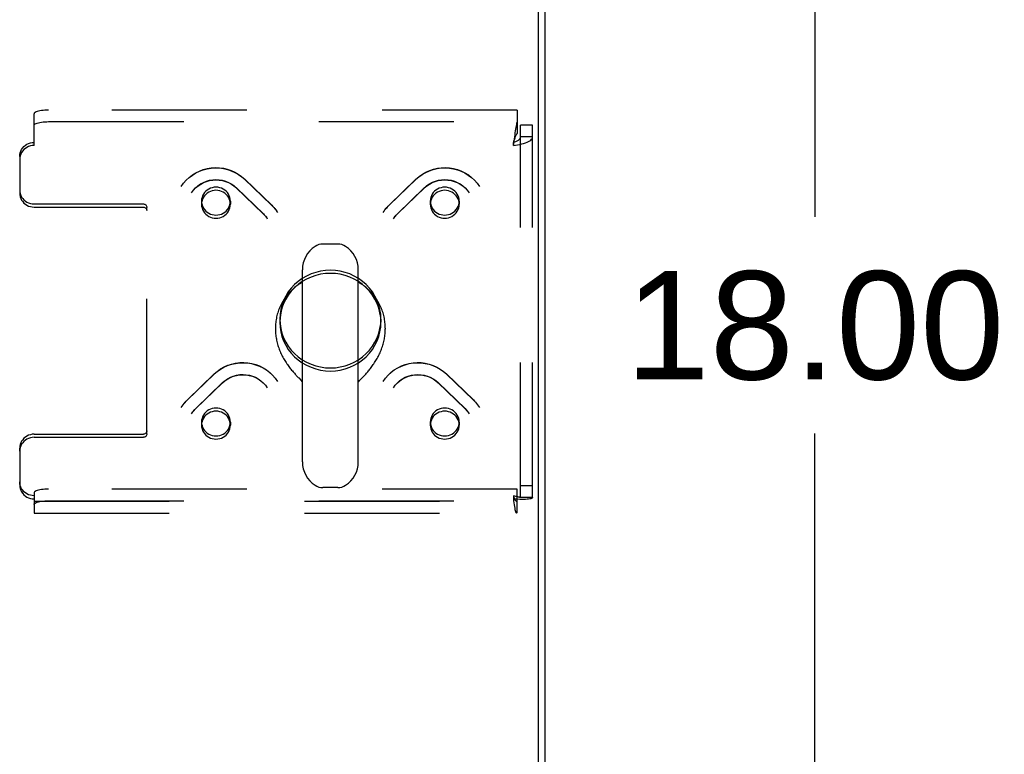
# Model space of a CAD drawing. Header units: inches. Extents: x 0 to 212, y 0 to 138.
# Tile 227 of 256: x 86.42 to 94.94, y 118.43 to 124.79. Entities that reach past the tile are written whole.
import ezdxf

# ---------------------------------------------------------------- set-up
doc = ezdxf.new("R2010")
doc.units = ezdxf.units.IN
doc.header["$LTSCALE"] = 11.6875
doc.header["$MEASUREMENT"] = 0
doc.linetypes.add('HIDDEN', pattern=[0.2, 0.1, -0.1])
doc.layers.get('0').update_dxf_attribs({"linetype": 'CONTINUOUS'})
doc.layers.add('DEFAULT_2', color=8, linetype='HIDDEN')
doc.layers.add('DIMENSIONS', color=7, linetype='CONTINUOUS')
doc.styles.get("Standard").update_dxf_attribs({"font": 'arial.ttf'})
doc.dimstyles.new('DIMSTYLE_1', dxfattribs={"dimtxt": 0.9375, "dimasz": 1.25, "dimexe": 0.09, "dimexo": 0.07, "dimgap": 0.0375, "dimtad": 0, "dimtih": 1, "dimtoh": 1, "dimzin": 4, "dimdsep": 46, "dimtxsty": 'Standard', "dimblk": '_FILLED', "dimblk1": '_FILLED', "dimblk2": '_FILLED', "dimcen": 0.09, "dimadec": 3, "dimazin": 1, "dimtfac": 1, "dimtdec": 3, "dimtofl": 0, "dimtmove": 0, "dimatfit": 3, "dimldrblk": '_FILLED', "dimfxl": 0, "dimtolj": 1, "dimtzin": 4, "dimarcsym": 0})

# ---------------------------------------------------------------- blocks, each defined once
blk = doc.blocks.new('_FILLED')
at = {"color": 0, "linetype": 'ByBlock'}
blk.add_solid([(0, 0), (-1, 0.2), (-1, -0.2)], dxfattribs=at)
blk = doc.blocks.new('*D6')
at = {"layer": 'DIMENSIONS', "color": 2, "linetype": 'Continuous'}
for p, q in [((91.6085, 131.14), (94.4226, 131.14)), ((93.2976, 131.14), (93.2976, 123.0775)), ((93.2976, 113.14), (93.2976, 121.2025)), ((91.6085, 113.14), (94.4226, 113.14))]:
    blk.add_line(p, q, dxfattribs=at)
at = {"layer": 'DIMENSIONS', "color": 2, "linetype": 'Continuous', "xscale": 1.25, "yscale": 1.25, "zscale": 1.25}
for p, rotation in [((93.2976, 131.14), 90), ((93.2976, 113.14), 270)]:
    blk.add_blockref('_FILLED', p, dxfattribs=dict(at, rotation=rotation))
at = {"layer": 'DIMENSIONS', "color": 2, "linetype": 'Continuous', "insert": (93.2976, 122.6088), "char_height": 0.9375, "width": 3.276022, "attachment_point": 2, "line_spacing_factor": 0.9}
blk.add_mtext('18.00', dxfattribs=at)

msp = doc.modelspace()

# ---------------------------------------------------------------- linework, layer by layer
at = {"color": 7, "linetype": 'Continuous'}
for p, q in [((90.9075, 113.2664), (90.9075, 131.026)), ((89.1693, 122.8436), (89.0417, 122.8436)), ((88.864, 120.9582), (88.864, 122.6211)), ((89.347, 120.9582), (89.347, 122.6211)), ((88.6305, 122.1168), (88.6305, 122.107)), ((89.5805, 122.1168), (89.5805, 122.107)), ((88.8529, 121.6624), (88.86, 121.655)), ((88.86, 121.655), (88.864, 121.6508)), ((89.347, 121.6508), (89.351, 121.655)), ((89.351, 121.655), (89.3582, 121.6624)), ((89.3582, 121.6624), (89.3749, 121.6798)), ((89.3749, 121.6798), (89.3845, 121.6897)), ((89.1693, 120.7356), (89.0417, 120.7356))]:
    msp.add_line(p, q, dxfattribs=at)
at = {"color": 3, "linetype": 'Continuous'}
msp.add_line((90.9595, 130.914), (90.9595, 113.366), dxfattribs=at)
at = {"color": 7, "linetype": 'Continuous'}
for points in [[(88.864, 122.5136), (88.8569, 122.5095), (88.8464, 122.503), (88.836, 122.4963), (88.8259, 122.4893), (88.8159, 122.4821), (88.8062, 122.4746), (88.7966, 122.4669), (88.7873, 122.4589), (88.7781, 122.4507), (88.7692, 122.4423), (88.7606, 122.4336), (88.7522, 122.4248), (88.744, 122.4157), (88.736, 122.4064), (88.7283, 122.3969), (88.7209, 122.3873), (88.7138, 122.3774), (88.7069, 122.3674), (88.7002, 122.3572), (88.6939, 122.3468), (88.6879, 122.3363), (88.6821, 122.3256), (88.6766, 122.3148), (88.6714, 122.3039), (88.6665, 122.2928), (88.6619, 122.2816), (88.6576, 122.2703), (88.6537, 122.2589), (88.65, 122.2474), (88.6466, 122.2358), (88.6436, 122.2241), (88.6408, 122.2124), (88.6384, 122.2006), (88.6363, 122.1887), (88.6345, 122.1768), (88.6331, 122.1648), (88.632, 122.1528), (88.6311, 122.1408), (88.6307, 122.1288), (88.6305, 122.1168)], [(89.5805, 122.1168), (89.5803, 122.1288), (89.5799, 122.1408), (89.579, 122.1528), (89.5779, 122.1648), (89.5765, 122.1768), (89.5747, 122.1887), (89.5726, 122.2005), (89.5702, 122.2123), (89.5674, 122.2241), (89.5644, 122.2358), (89.561, 122.2474), (89.5574, 122.2589), (89.5534, 122.2703), (89.5491, 122.2816), (89.5445, 122.2928), (89.5396, 122.3038), (89.5344, 122.3148), (89.5289, 122.3256), (89.5232, 122.3363), (89.5171, 122.3468), (89.5108, 122.3571), (89.5042, 122.3673), (89.4973, 122.3774), (89.4901, 122.3872), (89.4827, 122.3969), (89.475, 122.4064), (89.467, 122.4157), (89.4589, 122.4248), (89.4504, 122.4336), (89.4418, 122.4423), (89.4329, 122.4507), (89.4237, 122.4589), (89.4144, 122.4669), (89.4048, 122.4746), (89.3951, 122.4821), (89.3851, 122.4893), (89.3749, 122.4963), (89.3646, 122.503), (89.3541, 122.5095), (89.347, 122.5136)], [(88.6305, 122.107), (88.6306, 122.1), (88.6309, 122.0889), (88.6314, 122.0777), (88.6323, 122.0666), (88.6334, 122.0554), (88.6348, 122.0442), (88.6365, 122.033), (88.6384, 122.0219), (88.6405, 122.0108), (88.643, 121.9997), (88.6457, 121.9887), (88.6486, 121.9777), (88.6518, 121.9668), (88.6552, 121.956), (88.6588, 121.9453), (88.6627, 121.9346), (88.6667, 121.9241), (88.671, 121.9136), (88.6755, 121.9033), (88.6801, 121.8931), (88.685, 121.8831), (88.69, 121.8731), (88.6951, 121.8634), (88.7004, 121.8537), (88.7059, 121.8443), (88.7114, 121.835), (88.7171, 121.8259), (88.7229, 121.8169), (88.7287, 121.8081), (88.7346, 121.7996), (88.7406, 121.7912), (88.7466, 121.783), (88.7526, 121.775), (88.7586, 121.7671), (88.7647, 121.7595), (88.7707, 121.7521), (88.7767, 121.745), (88.7826, 121.738), (88.7885, 121.7312), (88.7942, 121.7246), (88.7999, 121.7183), (88.8055, 121.7121), (88.811, 121.7062), (88.8163, 121.7005), (88.8215, 121.695), (88.8265, 121.6897), (88.8314, 121.6846), (88.8529, 121.6624)], [(89.3845, 121.6897), (89.3895, 121.695), (89.3947, 121.7005), (89.4, 121.7062), (89.4055, 121.7121), (89.4111, 121.7183), (89.4168, 121.7246), (89.4226, 121.7312), (89.4284, 121.738), (89.4344, 121.745), (89.4403, 121.7522), (89.4464, 121.7596), (89.4524, 121.7672), (89.4584, 121.775), (89.4644, 121.783), (89.4704, 121.7912), (89.4764, 121.7996), (89.4823, 121.8082), (89.4882, 121.8169), (89.4939, 121.8259), (89.4996, 121.835), (89.5051, 121.8443), (89.5106, 121.8538), (89.5159, 121.8634), (89.521, 121.8732), (89.526, 121.8831), (89.5309, 121.8932), (89.5355, 121.9034), (89.54, 121.9137), (89.5443, 121.9241), (89.5484, 121.9347), (89.5522, 121.9453), (89.5558, 121.9561), (89.5593, 121.9669), (89.5624, 121.9778), (89.5653, 121.9887), (89.568, 121.9998), (89.5705, 122.0108), (89.5726, 122.0219), (89.5746, 122.0331), (89.5762, 122.0442), (89.5776, 122.0554), (89.5787, 122.0666), (89.5796, 122.0777), (89.5801, 122.0889), (89.5804, 122.1), (89.5805, 122.107)]]:
    msp.add_lwpolyline(points, dxfattribs=at)
for centre, radius, start, end in [((89.0417, 122.7186), 0.125, 90, 123.18477), ((89.1693, 122.7186), 0.125, 56.81523, 90), ((89.1055, 122.6211), 0.2415, 123.18477, 180), ((89.1055, 122.6211), 0.2415, 0, 56.81523), ((89.1055, 120.9581), 0.2415, 180, 236.81523), ((89.1055, 120.9581), 0.2415, 303.18477, 360), ((89.0417, 120.8606), 0.125, 236.81523, 270), ((89.1693, 120.8606), 0.125, 270, 303.18477)]:
    msp.add_arc(centre, radius, start, end, dxfattribs=at)
at = {"layer": 'DEFAULT_2', "color": 8, "linetype": 'HIDDEN'}
for p, q in [((86.543, 123.696), (86.543, 123.9706)), ((90.7215, 124.0029), (86.668, 124.0029)), ((90.7215, 124.0029), (90.7215, 123.9006)), ((86.668, 123.9025), (90.7215, 123.9025)), ((90.7215, 123.9006), (90.7215, 123.8001)), ((90.8555, 123.8735), (90.7515, 123.8735)), ((90.7515, 120.6493), (90.7515, 123.8735)), ((90.8555, 120.6493), (90.8555, 123.8735)), ((90.8555, 123.7711), (90.7515, 123.7711)), ((90.6909, 123.7299), (90.6885, 123.7229)), ((90.6885, 123.696), (90.6885, 123.7229)), ((90.6909, 123.7144), (90.6885, 123.696)), ((86.418, 123.6022), (86.418, 123.5753)), ((86.418, 123.5753), (86.418, 123.2838)), ((88.3634, 123.4055), (88.5964, 123.1805)), ((88.365, 123.4035), (88.598, 123.1785)), ((89.613, 123.1785), (89.846, 123.4035)), ((89.6146, 123.1805), (89.8476, 123.4055)), ((88.2912, 123.3307), (88.5241, 123.1057)), ((88.2927, 123.3288), (88.5257, 123.1037)), ((89.6853, 123.1037), (89.9183, 123.3288)), ((89.6869, 123.1057), (89.9198, 123.3307)), ((86.543, 123.19), (87.488, 123.19)), ((87.9909, 123.2147), (87.9909, 123.1878)), ((88.2409, 123.2147), (88.2409, 123.1878)), ((89.9701, 123.2147), (89.9701, 123.1878)), ((90.2201, 123.2147), (90.2201, 123.1878)), ((86.543, 123.1631), (87.488, 123.1631)), ((87.518, 123.1341), (87.518, 123.161)), ((87.518, 121.1998), (87.518, 123.1341)), ((88.668, 122.1939), (88.668, 122.167)), ((89.543, 122.1939), (89.543, 122.167)), ((87.8685, 121.4938), (88.1014, 121.7188)), ((90.1096, 121.7188), (90.3425, 121.4938)), ((87.8669, 121.4918), (88.0998, 121.7168)), ((87.9391, 121.4171), (88.1721, 121.6421)), ((87.9407, 121.419), (88.1737, 121.644)), ((90.0373, 121.644), (90.2703, 121.419)), ((90.0389, 121.6421), (90.2719, 121.4171)), ((90.1112, 121.7168), (90.3441, 121.4918)), ((87.9909, 121.303), (87.9909, 121.2761)), ((88.2409, 121.303), (88.2409, 121.2761)), ((89.9701, 121.303), (89.9701, 121.2761)), ((90.2201, 121.303), (90.2201, 121.2761)), ((86.543, 121.1978), (87.488, 121.1978)), ((86.543, 121.1709), (87.488, 121.1709)), ((86.418, 121.0501), (86.418, 121.077)), ((86.418, 121.0501), (86.418, 120.7586)), ((90.7215, 120.7226), (86.668, 120.7226)), ((90.7215, 120.5198), (90.7215, 120.7226)), ((90.8555, 120.7516), (90.7515, 120.7516)), ((86.543, 120.6903), (86.543, 120.6379)), ((86.543, 120.6379), (86.543, 120.5141)), ((86.543, 120.6181), (90.716, 120.6181)), ((86.668, 120.6222), (90.7215, 120.6222)), ((90.6885, 120.6648), (90.6885, 120.6379)), ((90.8555, 120.6493), (90.7515, 120.6493)), ((86.543, 120.5141), (90.716, 120.5141))]:
    msp.add_line(p, q, dxfattribs=at)
for points in [[(86.668, 124.0029), (86.6515, 124.0026), (86.6356, 124.0018), (86.6202, 124.0005), (86.6055, 123.9986), (86.5919, 123.9962), (86.5796, 123.9934), (86.5688, 123.9903), (86.5597, 123.9867), (86.5525, 123.9829), (86.5473, 123.9789), (86.5441, 123.9748), (86.543, 123.9706)], [(86.543, 123.8701), (86.5441, 123.8744), (86.5473, 123.8785), (86.5525, 123.8825), (86.5597, 123.8863), (86.5688, 123.8898), (86.5796, 123.893), (86.5919, 123.8958), (86.6055, 123.8981), (86.6202, 123.9), (86.6356, 123.9014), (86.6515, 123.9022), (86.668, 123.9025)], [(90.7215, 123.9006), (90.7191, 123.8947), (90.7168, 123.8869), (90.7144, 123.8772), (90.7121, 123.8658), (90.7097, 123.8528), (90.7074, 123.8384), (90.705, 123.8227), (90.7026, 123.806), (90.7003, 123.7885), (90.6979, 123.7703), (90.6909, 123.7144)], [(90.6885, 123.696), (90.7072, 123.6986), (90.7257, 123.7017), (90.7437, 123.7053), (90.761, 123.7094), (90.7773, 123.714), (90.7926, 123.7191), (90.8066, 123.7246), (90.8191, 123.7305), (90.8299, 123.7367), (90.839, 123.7433), (90.8461, 123.75), (90.8513, 123.757), (90.8544, 123.764), (90.8555, 123.7711)], [(90.6885, 123.7229), (90.6956, 123.7253), (90.7025, 123.7279), (90.7093, 123.7307), (90.7158, 123.7337), (90.722, 123.7368), (90.7278, 123.7402), (90.733, 123.7437), (90.7378, 123.7473), (90.7418, 123.7511), (90.7453, 123.7549), (90.748, 123.7589), (90.7499, 123.7629), (90.7511, 123.767), (90.7515, 123.7711)], [(90.7215, 123.8001), (90.7191, 123.7979), (90.7168, 123.7949), (90.7144, 123.7913), (90.7121, 123.787), (90.7097, 123.7821), (90.7074, 123.7767), (90.705, 123.7707), (90.7026, 123.7644), (90.7003, 123.7578), (90.6979, 123.751), (90.6909, 123.7299)], [(86.418, 123.6022), (86.4191, 123.6181), (86.4223, 123.6335), (86.4275, 123.6484), (86.4347, 123.6626), (86.4438, 123.6757), (86.4546, 123.6876), (86.4669, 123.698), (86.4805, 123.7068), (86.4952, 123.7137), (86.5106, 123.7188), (86.5265, 123.7219), (86.543, 123.7229)], [(86.543, 123.696), (86.5265, 123.695), (86.5106, 123.6919), (86.4952, 123.6868), (86.4805, 123.6799), (86.4669, 123.6711), (86.4546, 123.6607), (86.4438, 123.6488), (86.4347, 123.6357), (86.4275, 123.6215), (86.4223, 123.6065), (86.4191, 123.5912), (86.418, 123.5753)], [(87.8162, 123.3416), (87.8362, 123.3698), (87.859, 123.396), (87.8844, 123.42), (87.9121, 123.4414), (87.9418, 123.4599), (87.9733, 123.4755), (88.0062, 123.4879), (88.0401, 123.497), (88.0748, 123.5028), (88.1099, 123.5051), (88.145, 123.504), (88.1798, 123.4994), (88.2139, 123.4915), (88.247, 123.4803), (88.2788, 123.4659), (88.309, 123.4486), (88.3373, 123.4283), (88.3634, 123.4055)], [(87.8162, 123.3416), (87.8362, 123.3697), (87.859, 123.3957), (87.8844, 123.4193), (87.9121, 123.4404), (87.9418, 123.4586), (87.9733, 123.4739), (88.0062, 123.4861), (88.0403, 123.4951), (88.075, 123.5007), (88.1102, 123.5029), (88.1455, 123.5018), (88.1804, 123.4972), (88.2147, 123.4894), (88.2481, 123.4782), (88.2801, 123.4639), (88.3104, 123.4465), (88.3389, 123.4263), (88.365, 123.4035)], [(89.846, 123.4035), (89.8721, 123.4263), (89.9005, 123.4465), (89.9309, 123.4639), (89.9628, 123.4782), (89.9961, 123.4893), (90.0304, 123.4972), (90.0654, 123.5018), (90.1006, 123.5029), (90.1358, 123.5007), (90.1706, 123.4951), (90.2046, 123.4861), (90.2376, 123.474), (90.2691, 123.4587), (90.2988, 123.4404), (90.3266, 123.4193), (90.352, 123.3957), (90.3748, 123.3697), (90.3948, 123.3416)], [(89.8476, 123.4055), (89.8738, 123.4284), (89.9022, 123.4487), (89.9326, 123.4662), (89.9647, 123.4806), (89.9981, 123.4918), (90.0324, 123.4996), (90.0673, 123.5041), (90.1025, 123.5051), (90.1375, 123.5026), (90.1721, 123.4968), (90.206, 123.4876), (90.2387, 123.4751), (90.2699, 123.4595), (90.2994, 123.441), (90.3269, 123.4197), (90.3521, 123.3959), (90.3748, 123.3698), (90.3948, 123.3416)], [(87.9049, 123.2871), (87.921, 123.3093), (87.9395, 123.3296), (87.9603, 123.3478), (87.9831, 123.3636), (88.0075, 123.3768), (88.0333, 123.3873), (88.0601, 123.3949), (88.0876, 123.3996), (88.1155, 123.4012), (88.1433, 123.3997), (88.1708, 123.3952), (88.1976, 123.3877), (88.2233, 123.3774), (88.2477, 123.3643), (88.2704, 123.3487), (88.2912, 123.3307)], [(87.9049, 123.2871), (87.9211, 123.3093), (87.9399, 123.3294), (87.9608, 123.3473), (87.9837, 123.3628), (88.0082, 123.3757), (88.0341, 123.3858), (88.0609, 123.3932), (88.0885, 123.3976), (88.1163, 123.399), (88.1442, 123.3975), (88.1718, 123.393), (88.1986, 123.3856), (88.2245, 123.3753), (88.249, 123.3623), (88.2718, 123.3467), (88.2927, 123.3288)], [(88.1159, 123.3354), (88.0996, 123.3344), (88.0836, 123.3313), (88.0681, 123.3262), (88.0534, 123.3192), (88.0398, 123.3105), (88.0276, 123.3001), (88.0168, 123.2882), (88.0077, 123.2751), (88.0005, 123.2609), (87.9952, 123.2459), (87.992, 123.2304), (87.9909, 123.2147)], [(88.2043, 123.3001), (88.192, 123.3105), (88.1784, 123.3192), (88.1638, 123.3262), (88.1483, 123.3313), (88.1323, 123.3344), (88.1159, 123.3354)], [(89.9183, 123.3288), (89.9391, 123.3467), (89.962, 123.3623), (89.9865, 123.3753), (90.0123, 123.3855), (90.0391, 123.393), (90.0666, 123.3975), (90.0945, 123.399), (90.1224, 123.3976), (90.1499, 123.3932), (90.1768, 123.3859), (90.2027, 123.3757), (90.2272, 123.3629), (90.2501, 123.3474), (90.2711, 123.3295), (90.2899, 123.3093), (90.3061, 123.2871)], [(89.9198, 123.3307), (89.9407, 123.3487), (89.9635, 123.3644), (89.988, 123.3775), (90.0139, 123.3878), (90.0408, 123.3953), (90.0683, 123.3997), (90.0962, 123.4012), (90.1241, 123.3995), (90.1515, 123.3948), (90.1783, 123.3871), (90.2039, 123.3766), (90.2282, 123.3634), (90.2509, 123.3476), (90.2715, 123.3295), (90.29, 123.3092), (90.3061, 123.2871)], [(90.0951, 123.3354), (90.0787, 123.3344), (90.0627, 123.3313), (90.0472, 123.3262), (90.0326, 123.3192), (90.019, 123.3105), (90.0067, 123.3001)], [(90.2201, 123.2147), (90.219, 123.2304), (90.2158, 123.2459), (90.2105, 123.2609), (90.2033, 123.2751), (90.1942, 123.2882), (90.1834, 123.3001), (90.1712, 123.3105), (90.1576, 123.3192), (90.1429, 123.3262), (90.1274, 123.3313), (90.1114, 123.3344), (90.0951, 123.3354)], [(86.418, 123.3107), (86.4191, 123.2948), (86.4223, 123.2795), (86.4275, 123.2645), (86.4347, 123.2504), (86.4438, 123.2372), (86.4546, 123.2254), (86.4669, 123.215), (86.4805, 123.2062), (86.4952, 123.1992), (86.5106, 123.1941), (86.5265, 123.1911), (86.543, 123.19)], [(86.418, 123.2838), (86.4191, 123.2679), (86.4223, 123.2526), (86.4275, 123.2376), (86.4347, 123.2234), (86.4438, 123.2103), (86.4546, 123.1984), (86.4669, 123.188), (86.4805, 123.1793), (86.4952, 123.1723), (86.5106, 123.1672), (86.5265, 123.1641), (86.543, 123.1631)], [(88.1159, 123.3085), (88.0996, 123.3075), (88.0836, 123.3044), (88.0681, 123.2993), (88.0534, 123.2923), (88.0398, 123.2836), (88.0276, 123.2731), (88.0168, 123.2613), (88.0077, 123.2481), (88.0005, 123.234), (87.9952, 123.219), (87.992, 123.2035), (87.9909, 123.1878)], [(88.2043, 123.2731), (88.192, 123.2836), (88.1784, 123.2923), (88.1638, 123.2993), (88.1483, 123.3044), (88.1323, 123.3075), (88.1159, 123.3085)], [(88.2409, 123.2147), (88.2399, 123.2304), (88.2367, 123.2459), (88.2314, 123.2609), (88.2242, 123.2751), (88.2152, 123.2881), (88.2043, 123.3001)], [(88.2409, 123.1878), (88.2399, 123.2035), (88.2367, 123.219), (88.2314, 123.234), (88.2242, 123.2481), (88.2152, 123.2612), (88.2043, 123.2731)], [(90.0067, 123.3001), (89.9958, 123.2881), (89.9868, 123.2751), (89.9796, 123.2609), (89.9743, 123.2459), (89.9711, 123.2304), (89.9701, 123.2147)], [(90.0067, 123.2731), (89.9958, 123.2612), (89.9868, 123.2481), (89.9796, 123.234), (89.9743, 123.219), (89.9711, 123.2035), (89.9701, 123.1878)], [(90.0951, 123.3085), (90.0787, 123.3075), (90.0627, 123.3044), (90.0472, 123.2993), (90.0326, 123.2923), (90.019, 123.2836), (90.0067, 123.2731)], [(90.2201, 123.1878), (90.219, 123.2035), (90.2158, 123.219), (90.2105, 123.234), (90.2033, 123.2481), (90.1942, 123.2613), (90.1834, 123.2731), (90.1712, 123.2836), (90.1576, 123.2923), (90.1429, 123.2993), (90.1274, 123.3044), (90.1114, 123.3075), (90.0951, 123.3085)], [(87.488, 123.19), (87.494, 123.1894), (87.4995, 123.1878), (87.5047, 123.1851), (87.5092, 123.1815), (87.5129, 123.1771), (87.5157, 123.1721), (87.5174, 123.1668), (87.518, 123.161)], [(87.9909, 123.2147), (87.992, 123.1989), (87.9952, 123.1834), (88.0005, 123.1685), (88.0077, 123.1543), (88.0168, 123.1412), (88.0276, 123.1293)], [(87.9909, 123.1878), (87.992, 123.172), (87.9952, 123.1565), (88.0005, 123.1416), (88.0077, 123.1274), (88.0168, 123.1143), (88.0276, 123.1024)], [(88.1159, 123.0939), (88.1324, 123.095), (88.1483, 123.0981), (88.1638, 123.1031), (88.1784, 123.1101), (88.192, 123.1189), (88.2043, 123.1293), (88.2151, 123.1412), (88.2242, 123.1543), (88.2314, 123.1685), (88.2367, 123.1834), (88.2399, 123.1989), (88.2409, 123.2147)], [(88.1159, 123.067), (88.1324, 123.0681), (88.1483, 123.0711), (88.1638, 123.0762), (88.1784, 123.0832), (88.192, 123.092), (88.2043, 123.1024), (88.2151, 123.1143), (88.2242, 123.1274), (88.2314, 123.1416), (88.2367, 123.1565), (88.2399, 123.172), (88.2409, 123.1878)], [(88.5964, 123.1805), (88.6061, 123.1707), (88.6155, 123.1605), (88.6244, 123.15), (88.6329, 123.1392), (88.641, 123.128), (88.6486, 123.1165)], [(88.598, 123.1785), (88.6074, 123.169), (88.6165, 123.1591), (88.6252, 123.149), (88.6334, 123.1384), (88.6412, 123.1276)], [(89.5624, 123.1165), (89.57, 123.128), (89.5781, 123.1392), (89.5866, 123.15), (89.5955, 123.1605), (89.6049, 123.1707), (89.6146, 123.1805)], [(89.5698, 123.1276), (89.5776, 123.1384), (89.5858, 123.149), (89.5945, 123.1591), (89.6036, 123.169), (89.613, 123.1785)], [(89.9701, 123.2147), (89.9711, 123.1989), (89.9743, 123.1834), (89.9796, 123.1685), (89.9868, 123.1543), (89.9959, 123.1412), (90.0067, 123.1293), (90.019, 123.1189), (90.0326, 123.1101), (90.0472, 123.1031), (90.0627, 123.0981), (90.0786, 123.095), (90.0951, 123.0939)], [(89.9701, 123.1878), (89.9711, 123.172), (89.9743, 123.1565), (89.9796, 123.1416), (89.9868, 123.1274), (89.9959, 123.1143), (90.0067, 123.1024), (90.019, 123.092), (90.0326, 123.0832), (90.0472, 123.0762), (90.0627, 123.0711), (90.0786, 123.0681), (90.0951, 123.067)], [(90.1834, 123.1293), (90.1942, 123.1412), (90.2033, 123.1543), (90.2105, 123.1685), (90.2158, 123.1834), (90.219, 123.1989), (90.2201, 123.2147)], [(90.1834, 123.1024), (90.1942, 123.1143), (90.2033, 123.1274), (90.2105, 123.1416), (90.2158, 123.1565), (90.219, 123.172), (90.2201, 123.1878)], [(87.488, 123.1631), (87.494, 123.1625), (87.4995, 123.1609), (87.5047, 123.1582), (87.5092, 123.1546), (87.5129, 123.1502), (87.5157, 123.1452), (87.5174, 123.1399), (87.518, 123.1341)], [(88.0276, 123.1293), (88.04, 123.1188), (88.0534, 123.1101), (88.0681, 123.1031), (88.0836, 123.0981), (88.0995, 123.095), (88.1159, 123.0939)], [(88.0276, 123.1024), (88.04, 123.0919), (88.0534, 123.0832), (88.0681, 123.0762), (88.0836, 123.0711), (88.0995, 123.0681), (88.1159, 123.067)], [(88.5241, 123.1057), (88.5308, 123.099), (88.5372, 123.0921), (88.5433, 123.0849), (88.5492, 123.0775), (88.5547, 123.0699), (88.56, 123.0621)], [(88.5257, 123.1037), (88.5321, 123.0974), (88.5382, 123.0907), (88.544, 123.0839), (88.5496, 123.0768), (88.5549, 123.0696)], [(89.651, 123.0621), (89.6563, 123.0699), (89.6618, 123.0775), (89.6677, 123.0849), (89.6738, 123.0921), (89.6802, 123.099), (89.6869, 123.1057)], [(89.6561, 123.0696), (89.6614, 123.0768), (89.667, 123.0839), (89.6728, 123.0907), (89.6789, 123.0974), (89.6853, 123.1037)], [(90.0951, 123.0939), (90.1115, 123.095), (90.1274, 123.0981), (90.1429, 123.1031), (90.1576, 123.1101), (90.171, 123.1188), (90.1834, 123.1293)], [(90.0951, 123.067), (90.1115, 123.0681), (90.1274, 123.0711), (90.1429, 123.0762), (90.1576, 123.0832), (90.171, 123.0919), (90.1834, 123.1024)], [(89.1055, 122.6165), (89.0624, 122.6144), (89.0201, 122.6084), (88.9785, 122.5983), (88.9381, 122.5843), (88.8993, 122.5666), (88.8624, 122.5453), (88.828, 122.5205), (88.7961, 122.4927), (88.7673, 122.462), (88.7417, 122.4287), (88.7197, 122.3931), (88.7013, 122.3556), (88.6869, 122.3166), (88.6764, 122.2763), (88.6701, 122.2353), (88.668, 122.1939)], [(89.1055, 122.5896), (89.0624, 122.5875), (89.0201, 122.5814), (88.9785, 122.5713), (88.9381, 122.5574), (88.8993, 122.5396), (88.8624, 122.5183), (88.828, 122.4936), (88.7961, 122.4658), (88.7673, 122.435), (88.7417, 122.4017), (88.7197, 122.3662), (88.7013, 122.3287), (88.6869, 122.2896), (88.6764, 122.2494), (88.6701, 122.2084), (88.668, 122.167)], [(89.543, 122.1939), (89.5409, 122.2353), (89.5346, 122.2763), (89.5241, 122.3166), (89.5097, 122.3556), (89.4913, 122.3931), (89.4693, 122.4287), (89.4437, 122.462), (89.4149, 122.4927), (89.383, 122.5205), (89.3486, 122.5453), (89.3117, 122.5666), (89.2729, 122.5843), (89.2325, 122.5983), (89.1909, 122.6084), (89.1486, 122.6144), (89.1055, 122.6165)], [(89.543, 122.167), (89.5409, 122.2084), (89.5346, 122.2494), (89.5241, 122.2896), (89.5097, 122.3287), (89.4913, 122.3662), (89.4693, 122.4017), (89.4437, 122.435), (89.4149, 122.4658), (89.383, 122.4936), (89.3486, 122.5183), (89.3117, 122.5396), (89.2729, 122.5574), (89.2325, 122.5713), (89.1909, 122.5814), (89.1486, 122.5875), (89.1055, 122.5896)], [(88.668, 122.1939), (88.6701, 122.1525), (88.6764, 122.1114), (88.6869, 122.0712), (88.7013, 122.0322), (88.7197, 121.9947), (88.7417, 121.9591), (88.7673, 121.9258), (88.7961, 121.8951), (88.828, 121.8672), (88.8624, 121.8425), (88.8993, 121.8212), (88.9381, 121.8035), (88.9785, 121.7895), (89.0201, 121.7794), (89.0624, 121.7734), (89.1055, 121.7713)], [(88.668, 122.167), (88.6701, 122.1255), (88.6764, 122.0845), (88.6869, 122.0443), (88.7013, 122.0052), (88.7197, 121.9678), (88.7417, 121.9322), (88.7673, 121.8989), (88.7961, 121.8681), (88.828, 121.8403), (88.8624, 121.8156), (88.8993, 121.7943), (88.9381, 121.7765), (88.9785, 121.7626), (89.0201, 121.7525), (89.0624, 121.7464), (89.1055, 121.7444)], [(89.1055, 121.7713), (89.1486, 121.7734), (89.1909, 121.7794), (89.2325, 121.7895), (89.2729, 121.8035), (89.3117, 121.8212), (89.3486, 121.8425), (89.383, 121.8672), (89.4149, 121.8951), (89.4437, 121.9258), (89.4693, 121.9591), (89.4913, 121.9947), (89.5097, 122.0322), (89.5241, 122.0712), (89.5346, 122.1114), (89.5409, 122.1525), (89.543, 122.1939)], [(89.1055, 121.7444), (89.1486, 121.7464), (89.1909, 121.7525), (89.2325, 121.7626), (89.2729, 121.7765), (89.3117, 121.7943), (89.3486, 121.8156), (89.383, 121.8403), (89.4149, 121.8681), (89.4437, 121.8989), (89.4693, 121.9322), (89.4913, 121.9678), (89.5097, 122.0052), (89.5241, 122.0443), (89.5346, 122.0845), (89.5409, 122.1255), (89.543, 122.167)], [(88.0998, 121.7168), (88.126, 121.7397), (88.1544, 121.7599), (88.1847, 121.7772), (88.2167, 121.7915), (88.25, 121.8027), (88.2843, 121.8106), (88.3192, 121.8151), (88.3544, 121.8163), (88.3896, 121.814), (88.4244, 121.8084), (88.4585, 121.7995), (88.4914, 121.7873), (88.5229, 121.772), (88.5527, 121.7537), (88.5804, 121.7327), (88.6058, 121.709), (88.6286, 121.683), (88.6486, 121.6549)], [(88.1014, 121.7188), (88.1276, 121.7418), (88.1561, 121.7621), (88.1865, 121.7795), (88.2186, 121.7939), (88.2519, 121.8051), (88.2862, 121.813), (88.3212, 121.8174), (88.3563, 121.8184), (88.3914, 121.816), (88.426, 121.8101), (88.4598, 121.8009), (88.4925, 121.7884), (88.5237, 121.7729), (88.5533, 121.7543), (88.5807, 121.7331), (88.6059, 121.7092), (88.6286, 121.6831), (88.6486, 121.6549)], [(89.5624, 121.6549), (89.5824, 121.6831), (89.6052, 121.7094), (89.6306, 121.7333), (89.6583, 121.7547), (89.688, 121.7733), (89.7195, 121.7889), (89.7523, 121.8013), (89.7863, 121.8104), (89.821, 121.8161), (89.856, 121.8184), (89.8911, 121.8173), (89.9259, 121.8128), (89.9601, 121.8048), (89.9932, 121.7936), (90.025, 121.7793), (90.0552, 121.7619), (90.0835, 121.7417), (90.1096, 121.7188)], [(89.5624, 121.6549), (89.5824, 121.683), (89.6052, 121.709), (89.6305, 121.7326), (89.6582, 121.7537), (89.688, 121.772), (89.7195, 121.7873), (89.7524, 121.7994), (89.7864, 121.8084), (89.8212, 121.814), (89.8564, 121.8163), (89.8916, 121.8151), (89.9266, 121.8106), (89.9609, 121.8027), (89.9942, 121.7915), (90.0262, 121.7772), (90.0566, 121.7599), (90.085, 121.7397), (90.1112, 121.7168)], [(88.1721, 121.6421), (88.193, 121.6601), (88.2158, 121.6757), (88.2403, 121.6886), (88.2661, 121.6989), (88.2929, 121.7063), (88.3204, 121.7108), (88.3483, 121.7124), (88.3762, 121.7109), (88.4037, 121.7065), (88.4306, 121.6992), (88.4565, 121.6891), (88.4811, 121.6762), (88.504, 121.6607), (88.525, 121.6428), (88.5437, 121.6226), (88.56, 121.6005)], [(88.1737, 121.644), (88.1945, 121.6621), (88.2173, 121.6777), (88.2418, 121.6908), (88.2677, 121.7012), (88.2946, 121.7086), (88.3222, 121.7131), (88.35, 121.7145), (88.3779, 121.7128), (88.4054, 121.7081), (88.4321, 121.7005), (88.4578, 121.69), (88.4821, 121.6767), (88.5047, 121.6609), (88.5254, 121.6428), (88.5439, 121.6226), (88.56, 121.6005)], [(89.651, 121.6005), (89.6672, 121.6226), (89.6857, 121.6429), (89.7065, 121.6611), (89.7292, 121.6769), (89.7537, 121.6902), (89.7794, 121.7007), (89.8062, 121.7083), (89.8338, 121.7129), (89.8616, 121.7145), (89.8895, 121.713), (89.9169, 121.7085), (89.9437, 121.701), (89.9694, 121.6907), (89.9938, 121.6776), (90.0165, 121.662), (90.0373, 121.644)], [(89.651, 121.6005), (89.6673, 121.6226), (89.686, 121.6428), (89.707, 121.6607), (89.7299, 121.6761), (89.7544, 121.689), (89.7802, 121.6992), (89.8071, 121.7065), (89.8346, 121.7109), (89.8625, 121.7124), (89.8904, 121.7108), (89.9179, 121.7063), (89.9448, 121.6989), (89.9706, 121.6887), (89.9951, 121.6757), (90.018, 121.6601), (90.0389, 121.6421)], [(87.8162, 121.4299), (87.8239, 121.4413), (87.8319, 121.4525), (87.8404, 121.4634), (87.8494, 121.4739), (87.8587, 121.484), (87.8685, 121.4938)], [(87.8236, 121.441), (87.8314, 121.4518), (87.8397, 121.4623), (87.8483, 121.4725), (87.8574, 121.4823), (87.8669, 121.4918)], [(90.3425, 121.4938), (90.3523, 121.484), (90.3616, 121.4739), (90.3706, 121.4634), (90.3791, 121.4525), (90.3871, 121.4414), (90.3948, 121.4299)], [(90.3441, 121.4918), (90.3536, 121.4823), (90.3627, 121.4725), (90.3713, 121.4623), (90.3796, 121.4518), (90.3874, 121.441)], [(87.9049, 121.3755), (87.9101, 121.3833), (87.9157, 121.3908), (87.9215, 121.3982), (87.9276, 121.4054), (87.934, 121.4123), (87.9407, 121.419)], [(87.9099, 121.3829), (87.9152, 121.3902), (87.9208, 121.3972), (87.9267, 121.4041), (87.9328, 121.4107), (87.9391, 121.4171)], [(88.0276, 121.3884), (88.0168, 121.3765), (88.0077, 121.3634), (88.0005, 121.3492), (87.9952, 121.3343), (87.992, 121.3188), (87.9909, 121.303)], [(88.1159, 121.4237), (88.0995, 121.4227), (88.0836, 121.4196), (88.0681, 121.4145), (88.0534, 121.4076), (88.04, 121.3989), (88.0276, 121.3884)], [(88.1159, 121.3968), (88.0995, 121.3958), (88.0836, 121.3927), (88.0681, 121.3876), (88.0534, 121.3807), (88.04, 121.372), (88.0276, 121.3615)], [(88.2409, 121.303), (88.2399, 121.3188), (88.2367, 121.3343), (88.2314, 121.3492), (88.2242, 121.3634), (88.2151, 121.3765), (88.2043, 121.3884), (88.192, 121.3988), (88.1784, 121.4076), (88.1638, 121.4145), (88.1483, 121.4196), (88.1324, 121.4227), (88.1159, 121.4237)], [(88.2409, 121.2761), (88.2399, 121.2919), (88.2367, 121.3073), (88.2314, 121.3223), (88.2242, 121.3365), (88.2151, 121.3496), (88.2043, 121.3615), (88.192, 121.3719), (88.1784, 121.3807), (88.1638, 121.3876), (88.1483, 121.3927), (88.1324, 121.3958), (88.1159, 121.3968)], [(90.0951, 121.4237), (90.0786, 121.4227), (90.0627, 121.4196), (90.0472, 121.4145), (90.0326, 121.4076), (90.019, 121.3988), (90.0067, 121.3884), (89.9959, 121.3765), (89.9868, 121.3634), (89.9796, 121.3492), (89.9743, 121.3343), (89.9711, 121.3188), (89.9701, 121.303)], [(90.0951, 121.3968), (90.0786, 121.3958), (90.0627, 121.3927), (90.0472, 121.3876), (90.0326, 121.3807), (90.019, 121.3719), (90.0067, 121.3615), (89.9959, 121.3496), (89.9868, 121.3365), (89.9796, 121.3223), (89.9743, 121.3073), (89.9711, 121.2919), (89.9701, 121.2761)], [(90.1834, 121.3884), (90.171, 121.3989), (90.1576, 121.4076), (90.1429, 121.4145), (90.1274, 121.4196), (90.1115, 121.4227), (90.0951, 121.4237)], [(90.1834, 121.3615), (90.171, 121.372), (90.1576, 121.3807), (90.1429, 121.3876), (90.1274, 121.3927), (90.1115, 121.3958), (90.0951, 121.3968)], [(90.2201, 121.303), (90.219, 121.3188), (90.2158, 121.3343), (90.2105, 121.3492), (90.2033, 121.3634), (90.1942, 121.3765), (90.1834, 121.3884)], [(90.2703, 121.419), (90.277, 121.4123), (90.2834, 121.4054), (90.2895, 121.3982), (90.2953, 121.3908), (90.3009, 121.3833), (90.3061, 121.3755)], [(90.2719, 121.4171), (90.2782, 121.4107), (90.2843, 121.4041), (90.2902, 121.3972), (90.2958, 121.3902), (90.3011, 121.3829)], [(88.0276, 121.3615), (88.0168, 121.3496), (88.0077, 121.3365), (88.0005, 121.3223), (87.9952, 121.3073), (87.992, 121.2919), (87.9909, 121.2761)], [(87.9909, 121.303), (87.992, 121.2872), (87.9952, 121.2718), (88.0005, 121.2568), (88.0077, 121.2426), (88.0168, 121.2295), (88.0276, 121.2176), (88.0398, 121.2072), (88.0534, 121.1984), (88.0681, 121.1915), (88.0836, 121.1864), (88.0996, 121.1833), (88.1159, 121.1823)], [(88.2043, 121.2176), (88.2152, 121.2296), (88.2242, 121.2426), (88.2314, 121.2568), (88.2367, 121.2718), (88.2399, 121.2873), (88.2409, 121.303)], [(89.9701, 121.303), (89.9711, 121.2873), (89.9743, 121.2718), (89.9796, 121.2568), (89.9868, 121.2426), (89.9958, 121.2296), (90.0067, 121.2176)], [(90.0951, 121.1823), (90.1114, 121.1833), (90.1274, 121.1864), (90.1429, 121.1915), (90.1576, 121.1984), (90.1712, 121.2072), (90.1834, 121.2176), (90.1942, 121.2295), (90.2033, 121.2426), (90.2105, 121.2568), (90.2158, 121.2718), (90.219, 121.2872), (90.2201, 121.303)], [(90.2201, 121.2761), (90.219, 121.2919), (90.2158, 121.3073), (90.2105, 121.3223), (90.2033, 121.3365), (90.1942, 121.3496), (90.1834, 121.3615)], [(87.518, 121.2268), (87.5174, 121.221), (87.5157, 121.2157), (87.5129, 121.2107), (87.5092, 121.2063), (87.5047, 121.2027), (87.4995, 121.2), (87.494, 121.1984), (87.488, 121.1978)], [(87.9909, 121.2761), (87.992, 121.2603), (87.9952, 121.2448), (88.0005, 121.2299), (88.0077, 121.2157), (88.0168, 121.2026), (88.0276, 121.1907), (88.0398, 121.1803), (88.0534, 121.1715), (88.0681, 121.1645), (88.0836, 121.1595), (88.0996, 121.1564), (88.1159, 121.1554)], [(88.1159, 121.1823), (88.1323, 121.1833), (88.1483, 121.1864), (88.1638, 121.1915), (88.1784, 121.1984), (88.192, 121.2072), (88.2043, 121.2176)], [(88.2043, 121.1907), (88.2152, 121.2027), (88.2242, 121.2157), (88.2314, 121.2299), (88.2367, 121.2448), (88.2399, 121.2603), (88.2409, 121.2761)], [(89.9701, 121.2761), (89.9711, 121.2603), (89.9743, 121.2448), (89.9796, 121.2299), (89.9868, 121.2157), (89.9958, 121.2027), (90.0067, 121.1907)], [(90.0067, 121.2176), (90.019, 121.2072), (90.0326, 121.1984), (90.0472, 121.1915), (90.0627, 121.1864), (90.0787, 121.1833), (90.0951, 121.1823)], [(90.0951, 121.1554), (90.1114, 121.1564), (90.1274, 121.1595), (90.1429, 121.1645), (90.1576, 121.1715), (90.1712, 121.1803), (90.1834, 121.1907), (90.1942, 121.2026), (90.2033, 121.2157), (90.2105, 121.2299), (90.2158, 121.2448), (90.219, 121.2603), (90.2201, 121.2761)], [(86.543, 121.1978), (86.5265, 121.1967), (86.5106, 121.1937), (86.4952, 121.1886), (86.4805, 121.1816), (86.4669, 121.1728), (86.4546, 121.1624), (86.4438, 121.1505), (86.4347, 121.1374), (86.4275, 121.1232), (86.4223, 121.1083), (86.4191, 121.0929), (86.418, 121.077)], [(86.543, 121.1709), (86.5265, 121.1698), (86.5106, 121.1667), (86.4952, 121.1617), (86.4805, 121.1547), (86.4669, 121.1459), (86.4546, 121.1355), (86.4438, 121.1236), (86.4347, 121.1105), (86.4275, 121.0963), (86.4223, 121.0814), (86.4191, 121.066), (86.418, 121.0501)], [(87.518, 121.1998), (87.5174, 121.1941), (87.5157, 121.1887), (87.5129, 121.1837), (87.5092, 121.1793), (87.5047, 121.1758), (87.4995, 121.1731), (87.494, 121.1714), (87.488, 121.1709)], [(88.1159, 121.1554), (88.1323, 121.1564), (88.1483, 121.1595), (88.1638, 121.1645), (88.1784, 121.1715), (88.192, 121.1803), (88.2043, 121.1907)], [(90.0067, 121.1907), (90.019, 121.1803), (90.0326, 121.1715), (90.0472, 121.1645), (90.0627, 121.1595), (90.0787, 121.1564), (90.0951, 121.1554)], [(86.543, 120.6648), (86.5265, 120.6659), (86.5106, 120.6689), (86.4952, 120.674), (86.4805, 120.681), (86.4669, 120.6898), (86.4546, 120.7002), (86.4438, 120.7121), (86.4347, 120.7252), (86.4275, 120.7394), (86.4223, 120.7543), (86.4191, 120.7697), (86.418, 120.7856)], [(86.418, 120.7586), (86.4191, 120.7428), (86.4223, 120.7274), (86.4275, 120.7124), (86.4347, 120.6983), (86.4438, 120.6852), (86.4546, 120.6733), (86.4669, 120.6629), (86.4805, 120.6541), (86.4952, 120.6471), (86.5106, 120.642), (86.5265, 120.639), (86.543, 120.6379)], [(86.668, 120.7226), (86.6515, 120.7224), (86.6356, 120.7215), (86.6202, 120.7202), (86.6055, 120.7183), (86.5919, 120.7159), (86.5796, 120.7132), (86.5688, 120.71), (86.5597, 120.7065), (86.5525, 120.7027), (86.5473, 120.6987), (86.5441, 120.6945), (86.543, 120.6903)], [(86.543, 120.5898), (86.5441, 120.5941), (86.5473, 120.5982), (86.5525, 120.6022), (86.5597, 120.606), (86.5688, 120.6095), (86.5796, 120.6127), (86.5919, 120.6155), (86.6055, 120.6178), (86.6202, 120.6197), (86.6356, 120.6211), (86.6515, 120.6219), (86.668, 120.6222)], [(90.7418, 120.652), (90.733, 120.6537), (90.7278, 120.6547), (90.722, 120.6559), (90.7158, 120.6573), (90.7093, 120.6589), (90.7025, 120.6607), (90.6956, 120.6626), (90.6885, 120.6648)], [(90.6885, 120.6648), (90.6909, 120.6581), (90.6932, 120.6517), (90.6956, 120.6456), (90.6979, 120.64), (90.7003, 120.6349), (90.7026, 120.6304), (90.705, 120.6266), (90.7074, 120.6234), (90.7097, 120.6209), (90.7121, 120.6192), (90.7144, 120.6183), (90.716, 120.6181)], [(90.8555, 120.6493), (90.8544, 120.6467), (90.8513, 120.6442), (90.8461, 120.6418), (90.839, 120.6396), (90.8299, 120.6376), (90.8191, 120.636), (90.8066, 120.6346), (90.7926, 120.6337), (90.7773, 120.6331), (90.761, 120.6331), (90.7437, 120.6335), (90.7257, 120.6344), (90.7072, 120.6359), (90.6885, 120.6379)], [(90.6885, 120.6379), (90.6909, 120.6201), (90.6932, 120.6031), (90.6956, 120.5871), (90.6979, 120.5722), (90.7003, 120.5587), (90.7026, 120.5468), (90.705, 120.5365), (90.7074, 120.5281), (90.7097, 120.5215), (90.7121, 120.517), (90.7144, 120.5146), (90.716, 120.5141)], [(90.716, 120.6181), (90.7168, 120.6182), (90.7191, 120.6188), (90.7215, 120.6203)], [(90.7669, 120.6493), (90.7664, 120.6493), (90.7649, 120.6493), (90.7624, 120.6494), (90.7591, 120.6497), (90.7549, 120.6501), (90.7501, 120.6507), (90.7446, 120.6515), (90.7391, 120.6525)], [(90.7515, 120.6493), (90.7511, 120.6497), (90.7499, 120.6502), (90.748, 120.6507), (90.7453, 120.6513), (90.7418, 120.652)], [(90.716, 120.5141), (90.7168, 120.5142), (90.7191, 120.516), (90.7215, 120.5198)]]:
    msp.add_lwpolyline(points, dxfattribs=at)

# ---------------------------------------------------------------- dimensions: what is measured, and where the dimension line sits
at = {"layer": 'DIMENSIONS', "color": 2, "linetype": 'Continuous'}
dim = msp.add_linear_dim(base=(93.2976, 113.14), p1=(91.5385, 131.14), p2=(91.5385, 113.14), angle=270, dimstyle='DIMSTYLE_1', dxfattribs=at)
dim.commit()
dim.dimension.update_dxf_attribs({"geometry": '*D6', "text_midpoint": (93.3375, 122.1348), "dimtype": 160})

doc.saveas('drawing.dxf')
